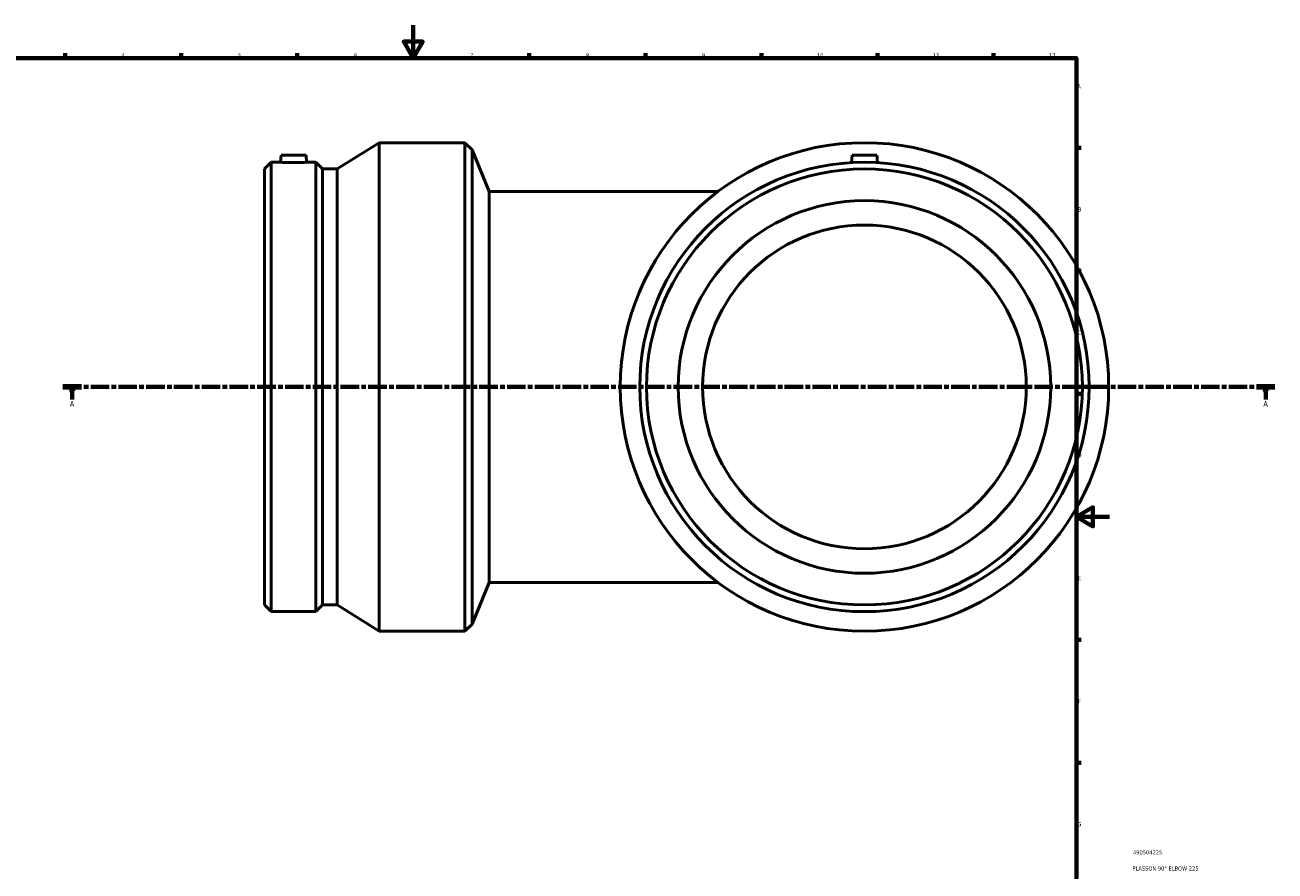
# Model space of a CAD drawing. Header units: millimetres. Extents: x -682 to 1610, y -427 to 1333.
# Tile 5 of 7: x 186 to 941, y 83 to 594. Entities that reach past the tile are written whole.
import ezdxf

# ---------------------------------------------------------------- set-up
doc = ezdxf.new("R2010")
doc.units = ezdxf.units.MM
doc.linetypes.add('CHAIN', pattern=[0.3543, 0.2362, -0.0295, 0.0591, -0.0295])
for name, color, linetype, lineweight in [('Border (ISO)', 7, 'Continuous', 70), ('Section Line (ISO)', 7, 'CHAIN', 70), ('Title (ISO)', 7, 'Continuous', 50), ('Visible (ISO)', 7, 'Continuous', 50)]:
    doc.layers.add(name, color=color, linetype=linetype, lineweight=lineweight)
doc.styles.add('Label Text (ISO)', font='tahoma.ttf')
doc.styles.add('Note Text (ISO)', font='tahoma.ttf')

# ---------------------------------------------------------------- blocks, each defined once
blk = doc.blocks.new('Borders Default Border')
at = {"layer": 'Border (ISO)'}
for p, q in [((210.25, 574), (210.25, 576.9)), ((280.33, 574), (280.33, 576.9)), ((350.42, 574), (350.42, 576.9)), ((490.58, 574), (490.58, 576.9)), ((560.67, 574), (560.67, 576.9)), ((630.75, 574), (630.75, 576.9)), ((700.83, 574), (700.83, 576.9)), ((770.92, 574), (770.92, 576.9)), ((821, 519.75), (823.9, 519.75)), ((821, 445.5), (823.9, 445.5)), ((821, 371.25), (823.9, 371.25)), ((821, 222.75), (823.9, 222.75)), ((821, 148.5), (823.9, 148.5))]:
    blk.add_line(p, q, dxfattribs=at)
at = {"layer": 'Border (ISO)', "flags": 128}
for points in [[(420.5, 594), (420.5, 574), (414.73, 584), (426.27, 584), (420.5, 574)], [(20, 20), (20, 574), (821, 574), (821, 20), (20, 20)], [(841, 297), (821, 297), (831, 302.77), (831, 291.23), (821, 297)]]:
    blk.add_lwpolyline(points, dxfattribs=at)
at = {"layer": 'Border (ISO)', "color": 232, "true_color": 0xca0064, "char_height": 2.5, "attachment_point": 7, "style": 'Note Text (ISO)'}
for s, insert in [('4', (244.42, 574.4)), ('5', (314.64, 574.35)), ('6', (384.66, 574.35)), ('7', (454.77, 574.4)), ('8', (524.81, 574.34)), ('9', (594.88, 574.35)), ('10', (664.29, 574.35)), ('11', (734.37, 574.4)), ('12', (804.46, 574.4)), ('A', (821.59, 555.62)), ('B', (821.89, 481.37)), ('C', (821.73, 407.08)), ('D', (821.73, 332.88)), ('E', (821.94, 258.63)), ('F', (822, 184.38)), ('G', (821.61, 110.08))]:
    blk.add_mtext(s, dxfattribs=dict(at, insert=insert))
blk = doc.blocks.new('Title Blocks ISO')
at = {"layer": 'Title (ISO)', "color": 232, "true_color": 0xca0064, "style": 'Note Text (ISO)'}
for tag, p in [('PART_NUMBER_001', (34.16, 73.13)), ('DESCRIPTION_001', (33.84, 63.4))]:
    blk.add_attdef(tag, p, '', height=2.5, dxfattribs=at)
blk = doc.blocks.new('2dTransSection0')
at = {"layer": 'Section Line (ISO)', "linetype": 'CHAIN', "ltscale": 47.315063}
blk.add_line((208.93, 375.43), (940.93, 375.43), dxfattribs=at)
at = {"layer": 'Section Line (ISO)', "linetype": 'Continuous', "lineweight": 140}
for p, q in [((208.93, 375.43), (220.09, 375.43)), ((929.77, 375.43), (940.93, 375.43))]:
    blk.add_line(p, q, dxfattribs=at)
at = {"layer": 'Section Line (ISO)', "linetype": 'Continuous'}
for p, q in [((214.51, 375.43), (214.01, 372.93)), ((214.01, 372.93), (215.01, 372.93)), ((214.51, 372.93), (214.51, 375.43)), ((215.01, 372.93), (214.51, 375.43)), ((214.51, 367.93), (214.51, 372.93)), ((935.35, 375.43), (934.85, 372.93)), ((934.85, 372.93), (935.85, 372.93)), ((935.35, 372.93), (935.35, 375.43)), ((935.85, 372.93), (935.35, 375.43)), ((935.35, 367.93), (935.35, 372.93))]:
    blk.add_line(p, q, dxfattribs=at)
at = {"layer": 'Section Line (ISO)', "linetype": 'Continuous', "flags": 128}
for points in [[(215.01, 372.93), (214.51, 375.43), (214.01, 372.93), (215.01, 372.93)], [(935.85, 372.93), (935.35, 375.43), (934.85, 372.93), (935.85, 372.93)]]:
    blk.add_lwpolyline(points, dxfattribs=at)
at = {"layer": 'Section Line (ISO)'}
for points in [[(215.01, 372.93), (214.51, 375.43), (214.01, 372.93), (215.01, 372.93)], [(935.85, 372.93), (935.35, 375.43), (934.85, 372.93), (935.85, 372.93)]]:
    blk.add_solid(points, dxfattribs=at)
at = {"layer": 'Section Line (ISO)', "char_height": 3.5, "attachment_point": 7, "style": 'Label Text (ISO)'}
for insert in [(213.02, 363.43), (933.86, 363.43)]:
    blk.add_mtext('A', dxfattribs=dict(at, insert=insert))

msp = doc.modelspace()

# ---------------------------------------------------------------- linework, layer by layer
at = {"layer": 'Visible (ISO)'}
for p, q in [((374.534, 507.056), (399.871, 522.927)), ((399.871, 227.927), (399.871, 522.927)), ((399.871, 522.927), (451.671, 522.927)), ((451.671, 227.927), (451.671, 522.927)), ((455.991, 518.607), (451.671, 522.927)), ((340.716, 515.427), (340.34, 511.127)), ((340.716, 515.427), (355.716, 515.427)), ((355.716, 515.427), (356.092, 511.127)), ((455.991, 232.248), (455.991, 518.607)), ((466.421, 493.427), (455.991, 518.607)), ((685.471, 515.427), (685.075, 510.897)), ((685.471, 515.427), (700.471, 515.427)), ((700.471, 515.427), (700.868, 510.897)), ((330.671, 507.056), (334.742, 511.127)), ((330.671, 243.798), (330.671, 507.056)), ((334.742, 239.727), (334.742, 511.127)), ((334.742, 511.127), (340.34, 511.127)), ((356.092, 511.127), (361.69, 511.127)), ((361.69, 239.727), (361.69, 511.127)), ((365.761, 507.056), (361.69, 511.127)), ((365.761, 243.798), (365.761, 507.056)), ((365.761, 507.056), (374.534, 507.056)), ((374.534, 243.798), (374.534, 507.056)), ((466.421, 493.427), (466.421, 257.427)), ((604.471, 493.427), (466.421, 493.427)), ((466.421, 257.427), (455.991, 232.248)), ((466.421, 257.427), (604.471, 257.427)), ((330.671, 243.798), (334.742, 239.727)), ((365.761, 243.798), (361.69, 239.727)), ((365.761, 243.798), (374.534, 243.798)), ((374.534, 243.798), (399.871, 227.927)), ((334.742, 239.727), (361.69, 239.727)), ((399.871, 227.927), (451.671, 227.927)), ((455.991, 232.248), (451.671, 227.927))]:
    msp.add_line(p, q, dxfattribs=at)
for radius in [147.5, 135.7, 131.629, 112.5, 97.75]:
    msp.add_circle((692.971, 375.427), radius, dxfattribs=at)
msp.add_open_spline([(356.092, 511.127), (356.092, 511.127), (355.895, 511.115), (355.093, 511.072), (354.488, 511.041), (353.091, 510.984), (352.205, 510.953), (350.263, 510.909), (349.207, 510.897), (347.225, 510.897), (346.169, 510.909), (344.227, 510.953), (343.341, 510.984), (341.944, 511.041), (341.339, 511.072), (340.537, 511.115), (340.34, 511.127), (340.34, 511.127)], degree=3, knots=[1.1885483, 1.1885483, 1.1885483, 1.1885483, 1.4855988, 1.4855988, 1.7826492, 1.7826492, 2.0798729, 2.0798729, 2.3770966, 2.3770966, 2.6743203, 2.6743203, 2.971544, 2.971544, 3.2685945, 3.2685945, 3.5656449, 3.5656449, 3.5656449, 3.5656449], dxfattribs=at)

# ---------------------------------------------------------------- block references
msp.add_blockref('Borders Default Border', (0, 0))
msp.add_blockref('Title Blocks ISO', (821, 20)).add_auto_attribs({'PART_NUMBER_001': '490504225', 'DESCRIPTION_001': 'PLASSON 90° ELBOW 225'})
at = {"layer": 'Section Line (ISO)'}
msp.add_blockref('2dTransSection0', (0, 0), dxfattribs=at)

doc.saveas('drawing.dxf')
